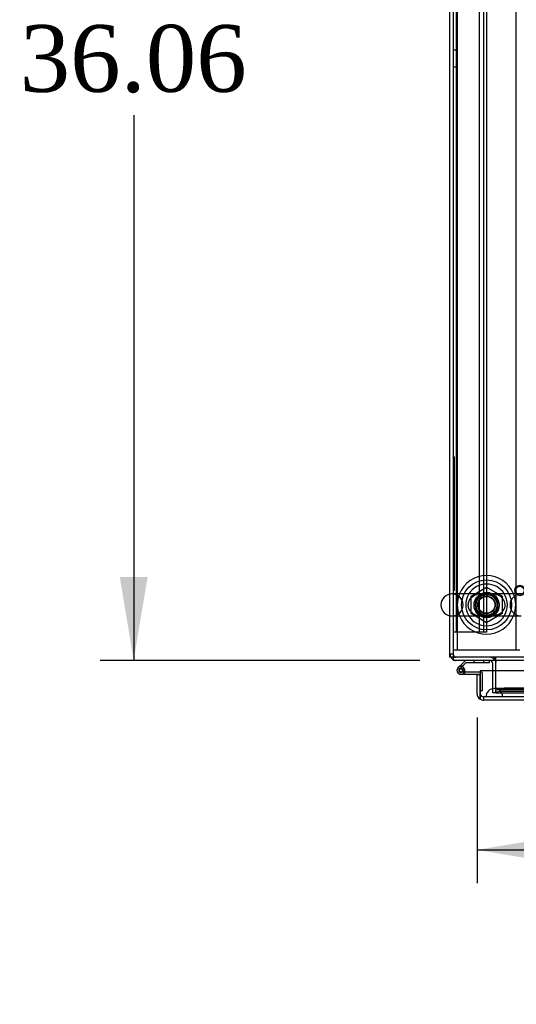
# Model space of a CAD drawing. Header units: inches. Extents: x 1 to 359, y -2 to 239.
# Tile 32 of 65: x 91 to 106, y 173 to 202. Entities that reach past the tile are written whole.
import ezdxf
from ezdxf.enums import TextEntityAlignment as Align
from ezdxf.lldxf.tags import DXFTag

# ---------------------------------------------------------------- set-up
doc = ezdxf.new("R2010")
doc.units = ezdxf.units.IN
doc.header["$MEASUREMENT"] = 0
for name, color, linetype in [('COM53964-5', 7, 'Continuous'), ('COM54746-60', 7, 'Continuous'), ('COM56676-2', 7, 'Continuous'), ('COM70220', 7, 'Continuous'), ('COM71195-7', 7, 'Continuous'), ('COM71298-9', 7, 'Continuous'), ('COM71299-9', 7, 'Continuous'), ('COM71300-10', 7, 'Continuous'), ('Default', 7, 'Continuous'), ('NTS18024', 7, 'Continuous'), ('QLB20185', 7, 'Continuous'), ('SCS86414', 7, 'Continuous'), ('STD26258', 7, 'Continuous'), ('WAF25377', 7, 'Continuous'), ('WAM254785', 7, 'Continuous')]:
    doc.layers.add(name, color=color, linetype=linetype)
doc.styles.add('SEACAD_Times_New_Roman', font='times.ttf')
tags = doc.linetypes.add('HIDDEN2', pattern=[0.1875, 0.125, -0.0625]).pattern_tags.tags
tags[6:7] = [DXFTag(74, 4), DXFTag(75, 0), DXFTag(340, '0'), DXFTag(46, 0.0), DXFTag(50, 0.0), DXFTag(44, 0.0), DXFTag(45, 0.0)]
tags[4:5] = [DXFTag(74, 4), DXFTag(75, 0), DXFTag(340, '0'), DXFTag(46, 0.0), DXFTag(50, 0.0), DXFTag(44, 0.0), DXFTag(45, 0.0)]
doc.dimstyles.new('HAMMOND_(STH_-_540x360)', dxfattribs={"dimtxt": 2, "dimasz": 2.5, "dimexe": 1, "dimexo": 1, "dimgap": 0.5, "dimtad": 0, "dimtih": 1, "dimtoh": 1, "dimzin": 0, "dimdsep": 46, "dimtxsty": 'SEACAD_Times_New_Roman', "dimblk1": '_SE_FILLED', "dimblk2": '_SE_FILLED', "dimsah": 1, "dimcen": 1, "dimadec": 0, "dimazin": 0, "dimtfac": 0.8, "dimtofl": 0, "dimtmove": 0, "dimatfit": 3, "dimfxl": 1, "dimtolj": 1, "dimtzin": 0, "dimarcsym": 0})

# ---------------------------------------------------------------- blocks, each defined once
blk = doc.blocks.new('SE3')
at = {"layer": 'COM53964-5', "color": 7, "linetype": 'HIDDEN2'}
for p, q in [((104.478, 218.498), (104.478, 184.123)), ((105.162, 218.498), (105.162, 184.123)), ((105.288, 218.498), (105.288, 184.123)), ((105.383, 218.498), (105.383, 184.123)), ((104.478, 201.561), (104.383, 201.561)), ((104.383, 201.061), (104.478, 201.061)), ((104.521, 184.123), (104.383, 184.123)), ((105.245, 184.123), (104.521, 184.123)), ((105.383, 184.123), (105.245, 184.123))]:
    blk.add_line(p, q, dxfattribs=at)
at = {"layer": 'COM54746-60', "color": 7, "linetype": 'Continuous'}
for p, q in [((104.748, 183.28), (104.581, 183.113)), ((104.664, 183.108), (104.774, 183.218)), ((104.774, 183.218), (105.467, 183.218)), ((105.467, 183.218), (105.467, 183.28)), ((104.581, 183.113), (104.537, 183.069)), ((104.553, 182.995), (104.553, 182.97)), ((104.628, 183.045), (104.603, 183.045)), ((104.603, 182.92), (104.628, 182.92)), ((104.615, 182.865), (105.195, 182.865)), ((104.65, 183.094), (104.664, 183.108)), ((105.196, 182.927), (104.654, 182.927)), ((104.678, 182.97), (104.678, 182.995)), ((104.678, 182.977), (104.732, 182.972)), ((105.195, 182.865), (105.195, 182.863)), ((105.195, 182.378), (105.196, 182.378))]:
    blk.add_line(p, q, dxfattribs=at)
at = {"layer": 'COM54746-60', "color": 7, "linetype": 'HIDDEN2'}
for p, q in [((105.002, 183.28), (105.002, 183.218)), ((105.306, 183.218), (105.306, 183.28)), ((104.579, 183.024), (104.65, 183.094)), ((104.654, 182.927), (104.615, 182.927)), ((104.732, 182.982), (104.67, 182.982)), ((104.67, 182.977), (104.678, 182.977)), ((105.232, 182.927), (105.196, 182.927)), ((105.257, 182.378), (105.257, 182.902)), ((105.196, 182.378), (105.257, 182.378))]:
    blk.add_line(p, q, dxfattribs=at)
blk.add_circle((104.615, 182.982), 0.05, dxfattribs=at)
at = {"layer": 'COM54746-60', "color": 7, "linetype": 'Continuous'}
for centre, radius, start, end in [((104.615, 182.982), 0.117, 354.7841, 270), ((104.603, 182.995), 0.05, 90, 180), ((104.603, 182.97), 0.05, 180, 270), ((104.615, 182.982), 0.135, 68.9858, 104.9706), ((104.628, 182.995), 0.05, 0, 90), ((104.628, 182.97), 0.05, 270, 0), ((104.615, 182.982), 0.117, 331.9602, 354.7841)]:
    blk.add_arc(centre, radius, start, end, dxfattribs=at)
at = {"layer": 'COM54746-60', "color": 7, "linetype": 'HIDDEN2'}
for centre, radius, start, end in [((104.615, 182.982), 0.055, 354.7841, 270), ((104.615, 182.982), 0.055, 270, 354.7841), ((104.615, 182.982), 0.117, 270, 331.9602), ((104.615, 182.982), 0.135, 299.9264, 335.9579), ((105.232, 182.902), 0.025, 0, 90)]:
    blk.add_arc(centre, radius, start, end, dxfattribs=at)
at = {"layer": 'COM56676-2', "color": 7, "linetype": 'HIDDEN2'}
for p, q in [((104.508, 219.09), (104.508, 183.59)), ((106.258, 219.09), (106.258, 183.59)), ((104.568, 183.59), (104.383, 183.59)), ((106.198, 183.59), (104.568, 183.59)), ((106.383, 183.59), (106.198, 183.59))]:
    blk.add_line(p, q, dxfattribs=at)
blk.add_circle((105.383, 184.934), 0.375, dxfattribs=at)
at = {"layer": 'COM70220', "color": 7, "linetype": 'HIDDEN2'}
for p, q in [((105.866, 182.438), (105.616, 182.438)), ((132.334, 182.438), (105.866, 182.438)), ((105.616, 182.192), (105.367, 182.19)), ((105.367, 182.19), (105.367, 182.189)), ((105.866, 182.19), (105.367, 182.19)), ((105.866, 182.189), (105.367, 182.189)), ((105.865, 182.19), (105.616, 182.192)), ((105.866, 182.192), (105.616, 182.192)), ((105.865, 182.189), (105.865, 182.19)), ((132.334, 182.192), (105.866, 182.192)), ((132.334, 182.19), (105.866, 182.19)), ((132.334, 182.189), (105.866, 182.189))]:
    blk.add_line(p, q, dxfattribs=at)
blk.add_arc((105.616, 182.188), 0.25, 0, 180, dxfattribs=at)
at = {"layer": 'COM71195-7', "color": 7, "linetype": 'Continuous'}
for p, q in [((105.1, 182.863), (105.195, 182.863)), ((105.1, 182.283), (105.1, 182.863)), ((105.195, 182.283), (105.195, 182.863)), ((105.196, 182.968), (105.196, 182.283)), ((133.005, 182.968), (105.196, 182.968)), ((105.195, 182.119), (105.195, 182.283)), ((105.196, 182.283), (105.196, 182.119)), ((132.91, 182.093), (105.29, 182.093))]:
    blk.add_line(p, q, dxfattribs=at)
at = {"layer": 'COM71195-7', "color": 7, "linetype": 'HIDDEN2'}
for p, q in [((132.91, 182.188), (105.29, 182.188)), ((105.29, 182.188), (105.29, 182.093))]:
    blk.add_line(p, q, dxfattribs=at)
at = {"layer": 'COM71195-7', "color": 7, "linetype": 'Continuous'}
for start, end in [(180, 240), (240, 270)]:
    blk.add_arc((105.29, 182.283), 0.19, start, end, dxfattribs=at)
at = {"layer": 'COM71195-7', "color": 7, "linetype": 'HIDDEN2'}
blk.add_arc((105.29, 182.283), 0.095, 180, 270, dxfattribs=at)
blk.add_ellipse((105.29, 182.283), major_axis=(0, 0.095), ratio=0.999171, start_param=1.570796, end_param=3.141593, dxfattribs=at)
at = {"layer": 'COM71195-7', "color": 7, "linetype": 'Continuous'}
blk.add_ellipse((105.29, 182.283), major_axis=(0, 0.19), ratio=0.999171, start_param=2.617994, end_param=3.141593, dxfattribs=at)
at = {"layer": 'COM71298-9', "color": 7, "linetype": 'Continuous'}
for p, q in [((104.383, 217.415), (104.383, 185.276)), ((104.383, 184.613), (104.383, 183.423)), ((104.383, 183.423), (104.383, 183.28)), ((164.253, 183.28), (104.383, 183.28)), ((105.663, 183.28), (105.663, 183.232)), ((105.663, 182.968), (105.663, 183.232))]:
    blk.add_line(p, q, dxfattribs=at)
at = {"layer": 'COM71298-9', "color": 7, "linetype": 'HIDDEN2'}
for p, q in [((104.383, 185.276), (104.383, 184.613)), ((164.253, 183.375), (104.383, 183.375)), ((105.633, 183.28), (105.633, 183.375)), ((105.663, 183.28), (105.663, 183.375)), ((105.663, 182.454), (105.663, 182.968)), ((105.663, 182.454), (105.663, 182.407)), ((105.663, 182.311), (105.663, 182.407)), ((105.664, 182.313), (105.663, 182.311)), ((105.663, 182.311), (105.663, 182.311)), ((105.663, 182.311), (132.701, 182.311)), ((105.664, 182.407), (105.664, 182.407)), ((105.664, 182.406), (132.701, 182.406)), ((132.451, 182.447), (105.913, 182.447)), ((132.451, 182.354), (105.913, 182.354))]:
    blk.add_line(p, q, dxfattribs=at)
blk.add_circle((105.383, 184.944), 0.375, dxfattribs=at)
for centre in [(105.913, 182.404), (105.913, 182.31)]:
    blk.add_ellipse(centre, major_axis=(-0.25, 0), ratio=0.173648, start_param=4.712389, end_param=6.21308, dxfattribs=at)
at = {"layer": 'COM71299-9', "color": 7, "linetype": 'HIDDEN2'}
blk.add_line((105.663, 182.313), (131.818, 182.313), dxfattribs=at)
at = {"layer": 'COM71300-10', "color": 7, "linetype": 'Continuous'}
for p, q in [((104.288, 185.27), (104.288, 217.42)), ((104.288, 183.375), (104.288, 184.618)), ((104.383, 183.375), (104.288, 183.375)), ((105.568, 182.968), (105.568, 183.185))]:
    blk.add_line(p, q, dxfattribs=at)
at = {"layer": 'COM71300-10', "color": 7, "linetype": 'HIDDEN2'}
for p, q in [((104.288, 184.618), (104.288, 185.27)), ((104.383, 183.47), (104.288, 183.47)), ((105.568, 182.313), (105.568, 182.968)), ((105.663, 182.313), (105.568, 182.313))]:
    blk.add_line(p, q, dxfattribs=at)
for centre, radius, start, end in [((104.478, 183.47), 0.19, 180, 210), ((104.478, 183.47), 0.095, 180, 270), ((104.478, 183.47), 0.19, 240, 270), ((105.473, 183.185), 0.19, 30, 90)]:
    blk.add_arc(centre, radius, start, end, dxfattribs=at)
at = {"layer": 'COM71300-10', "color": 7, "linetype": 'Continuous'}
for centre, radius, start, end in [((104.478, 183.47), 0.19, 210, 240), ((105.473, 183.185), 0.095, 0, 90), ((105.473, 183.185), 0.19, 0, 30)]:
    blk.add_arc(centre, radius, start, end, dxfattribs=at)
at = {"layer": 'NTS18024', "color": 7, "linetype": 'HIDDEN2'}
for p, q in [((104.918, 185.207), (105.383, 185.479)), ((104.918, 184.681), (104.918, 185.207)), ((105.383, 185.479), (105.848, 185.207)), ((105.848, 185.207), (105.848, 184.681)), ((105.379, 184.407), (104.918, 184.681)), ((105.848, 184.681), (105.379, 184.407))]:
    blk.add_line(p, q, dxfattribs=at)
for radius in [0.312, 0.263]:
    blk.add_circle((105.383, 184.944), radius, dxfattribs=at)
at = {"layer": 'QLB20185', "color": 7, "linetype": 'HIDDEN2'}
for p, q in [((104.413, 189.375), (104.383, 189.375)), ((104.413, 189.375), (104.413, 189)), ((104.413, 189), (104.413, 185.75)), ((104.43, 188.192), (104.412, 188.192)), ((104.43, 188.177), (104.412, 188.177)), ((104.43, 188.177), (104.412, 188.177)), ((104.428, 188.175), (104.413, 188.175)), ((104.428, 188.173), (104.413, 188.173)), ((104.428, 188.162), (104.413, 188.162)), ((104.428, 188.167), (104.428, 188.175)), ((104.428, 188.065), (104.428, 188.167)), ((104.412, 188.047), (104.43, 188.047)), ((104.43, 187.973), (104.412, 187.973)), ((104.43, 187.97), (104.412, 187.97)), ((104.412, 187.858), (104.43, 187.858)), ((104.412, 187.854), (104.43, 187.854)), ((104.412, 187.843), (104.43, 187.843)), ((104.412, 187.84), (104.43, 187.84)), ((104.428, 188.105), (104.413, 188.105)), ((104.428, 188.08), (104.413, 188.08)), ((104.428, 188.08), (104.413, 188.08)), ((104.428, 188.079), (104.413, 188.079)), ((104.428, 188.067), (104.413, 188.067)), ((104.428, 188.065), (104.413, 188.065)), ((104.428, 188.061), (104.413, 188.061)), ((104.428, 188.054), (104.413, 188.054)), ((104.428, 187.959), (104.413, 187.959)), ((104.428, 187.955), (104.413, 187.955)), ((104.428, 187.941), (104.413, 187.941)), ((104.428, 187.872), (104.413, 187.872)), ((104.428, 187.853), (104.413, 187.853)), ((104.428, 188.047), (104.428, 188.061)), ((104.43, 187.759), (104.412, 187.759)), ((104.412, 187.625), (104.43, 187.625)), ((104.412, 187.625), (104.43, 187.625)), ((104.428, 187.757), (104.413, 187.757)), ((104.428, 187.7), (104.413, 187.7)), ((104.428, 187.685), (104.413, 187.685)), ((104.428, 187.633), (104.413, 187.633)), ((104.428, 187.627), (104.413, 187.627)), ((104.428, 187.627), (104.413, 187.627)), ((104.428, 187.627), (104.413, 187.627)), ((104.428, 187.546), (104.413, 187.546)), ((104.428, 187.75), (104.428, 187.757)), ((104.428, 187.7), (104.428, 187.75)), ((104.428, 187.633), (104.428, 187.7)), ((104.428, 187.634), (104.428, 187.635)), ((104.428, 187.627), (104.428, 187.633)), ((104.428, 187.542), (104.428, 187.546)), ((104.43, 187.329), (104.412, 187.329)), ((104.43, 187.314), (104.412, 187.314)), ((104.428, 187.542), (104.413, 187.542)), ((104.428, 187.533), (104.413, 187.533)), ((104.428, 187.531), (104.413, 187.531)), ((104.428, 187.525), (104.413, 187.525)), ((104.428, 187.523), (104.413, 187.523)), ((104.428, 187.522), (104.413, 187.522)), ((104.428, 187.517), (104.413, 187.517)), ((104.428, 187.512), (104.413, 187.512)), ((104.428, 187.503), (104.413, 187.503)), ((104.428, 187.501), (104.413, 187.501)), ((104.428, 187.432), (104.413, 187.432)), ((104.428, 187.426), (104.413, 187.426)), ((104.428, 187.424), (104.413, 187.424)), ((104.428, 187.415), (104.413, 187.415)), ((104.428, 187.411), (104.413, 187.411)), ((104.428, 187.329), (104.413, 187.329)), ((104.428, 187.325), (104.413, 187.325)), ((104.428, 187.314), (104.413, 187.314)), ((104.428, 187.309), (104.413, 187.309)), ((104.428, 187.299), (104.413, 187.299)), ((104.428, 187.533), (104.428, 187.542)), ((104.428, 187.522), (104.428, 187.533)), ((104.428, 187.503), (104.428, 187.522)), ((104.428, 187.411), (104.428, 187.434)), ((104.428, 187.246), (104.428, 187.274)), ((104.412, 187.194), (104.43, 187.194)), ((104.43, 187.137), (104.412, 187.137)), ((104.43, 187.123), (104.412, 187.123)), ((104.43, 187.122), (104.412, 187.122)), ((104.43, 187.107), (104.412, 187.107)), ((104.412, 186.959), (104.43, 186.959)), ((104.428, 187.229), (104.413, 187.229)), ((104.428, 187.228), (104.413, 187.228)), ((104.428, 187.209), (104.413, 187.209)), ((104.428, 187.206), (104.413, 187.206)), ((104.428, 187.187), (104.413, 187.187)), ((104.428, 187.13), (104.413, 187.13)), ((104.428, 187.127), (104.413, 187.127)), ((104.428, 187.105), (104.413, 187.105)), ((104.428, 187.101), (104.413, 187.101)), ((104.428, 187.093), (104.413, 187.093)), ((104.428, 187.085), (104.413, 187.085)), ((104.428, 187.003), (104.413, 187.003)), ((104.428, 186.988), (104.413, 186.988)), ((104.428, 186.961), (104.413, 186.961)), ((104.428, 187.06), (104.428, 187.105)), ((104.428, 186.969), (104.428, 187.06)), ((104.428, 186.961), (104.428, 186.969)), ((104.43, 186.856), (104.412, 186.856)), ((104.412, 186.752), (104.43, 186.752)), ((104.43, 186.712), (104.412, 186.712)), ((104.43, 186.712), (104.412, 186.712)), ((104.428, 186.923), (104.413, 186.923)), ((104.428, 186.908), (104.413, 186.908)), ((104.428, 186.854), (104.413, 186.854)), ((104.428, 186.811), (104.413, 186.811)), ((104.428, 186.797), (104.413, 186.797)), ((104.428, 186.754), (104.413, 186.754)), ((104.428, 186.71), (104.413, 186.71)), ((104.428, 186.697), (104.413, 186.697)), ((104.428, 186.685), (104.413, 186.685)), ((104.428, 186.908), (104.428, 186.923)), ((104.428, 186.859), (104.428, 186.908)), ((104.428, 186.846), (104.428, 186.854)), ((104.428, 186.762), (104.428, 186.846)), ((104.428, 186.754), (104.428, 186.762)), ((104.412, 186.568), (104.43, 186.568)), ((104.412, 186.549), (104.43, 186.549)), ((104.412, 186.534), (104.43, 186.534)), ((104.428, 186.561), (104.413, 186.561)), ((104.413, 185.75), (104.413, 185.375)), ((104.413, 185.375), (104.383, 185.375))]:
    blk.add_line(p, q, dxfattribs=at)
at = {"layer": 'SCS86414', "color": 7, "linetype": 'Continuous'}
for p, q in [((106.419, 185.276), (104.348, 185.276)), ((104.348, 184.613), (106.419, 184.613))]:
    blk.add_line(p, q, dxfattribs=at)
at = {"layer": 'SCS86414', "color": 7, "linetype": 'HIDDEN2'}
blk.add_line((104.948, 184.717), (104.938, 184.727), dxfattribs=at)
for radius in [0.312, 0.252]:
    blk.add_circle((105.383, 184.944), radius, dxfattribs=at)
at = {"layer": 'SCS86414', "color": 7, "linetype": 'Continuous'}
for centre, radius, start, end in [((105.383, 184.944), 0.625, 32.0055, 147.9945), ((104.348, 184.944), 0.331, 90, 270), ((105.383, 184.944), 0.625, 212.0055, 327.9945)]:
    blk.add_arc(centre, radius, start, end, dxfattribs=at)
at = {"layer": 'SCS86414', "color": 7, "linetype": 'HIDDEN2'}
for centre, radius, start, end in [((104.348, 184.944), 0.331, 270, 90), ((105.383, 184.944), 0.625, 147.9945, 212.0055), ((105.383, 184.944), 0.625, 0, 32.0055), ((106.419, 184.944), 0.331, 90, 270), ((105.383, 184.944), 0.625, 327.9945, 0)]:
    blk.add_arc(centre, radius, start, end, dxfattribs=at)
for points, knots in [([(104.936, 184.715), (104.966, 184.689), (105, 184.669), (105.089, 184.632), (105.147, 184.621), (105.236, 184.614), (105.266, 184.613), (105.328, 184.613), (105.36, 184.613), (105.456, 184.613), (105.519, 184.612), (105.636, 184.623), (105.693, 184.636), (105.8, 184.686), (105.849, 184.723), (105.922, 184.824), (105.943, 184.888), (105.939, 185.018), (105.914, 185.08), (105.836, 185.177), (105.785, 185.211), (105.677, 185.257), (105.62, 185.268), (105.501, 185.277), (105.438, 185.275), (105.341, 185.275), (105.309, 185.276), (105.247, 185.275), (105.217, 185.274), (105.128, 185.265), (105.072, 185.252), (104.965, 185.201), (104.916, 185.164), (104.844, 185.063), (104.823, 184.998), (104.828, 184.869), (104.854, 184.807), (104.893, 184.759)], [0.021148, 0.021148, 0.021148, 0.021148, 0.0625, 0.0625, 0.125, 0.125, 0.15625, 0.15625, 0.1875, 0.1875, 0.25, 0.25, 0.3125, 0.3125, 0.375, 0.375, 0.4375, 0.4375, 0.5, 0.5, 0.5625, 0.5625, 0.625, 0.625, 0.6875, 0.6875, 0.71875, 0.71875, 0.75, 0.75, 0.8125, 0.8125, 0.875, 0.875, 0.9375, 0.9375, 1, 1, 1, 1]), ([(104.866, 184.813), (104.85, 184.848), (104.839, 184.886), (104.833, 184.992), (104.851, 185.057), (104.919, 185.163), (104.966, 185.203), (105.043, 185.244), (105.07, 185.255), (105.126, 185.27), (105.154, 185.276), (105.186, 185.279), (105.189, 185.279), (105.193, 185.28)], [0.0243541, 0.0243541, 0.0243541, 0.0243541, 0.0625, 0.0625, 0.125, 0.125, 0.1875, 0.1875, 0.21875, 0.21875, 0.25, 0.25, 0.2538552, 0.2538552, 0.2538552, 0.2538552]), ([(105.791, 184.684), (105.778, 184.675), (105.764, 184.666), (105.701, 184.632), (105.648, 184.618), (105.593, 184.611)], [0.67053544, 0.67053544, 0.67053544, 0.67053544, 0.6875, 0.6875, 0.74722968, 0.74722968, 0.74722968, 0.74722968])]:
    blk.add_open_spline(points, degree=3, knots=knots, dxfattribs=at)
for points in [[(105.578, 185.279), (105.613, 185.276), (105.647, 185.269), (105.68, 185.259)], [(104.958, 184.697), (104.948, 184.706), (104.937, 184.715), (104.927, 184.725)]]:
    blk.add_open_spline(points, degree=3, dxfattribs=at)
at = {"layer": 'SCS86414', "color": 7, "linetype": 'Continuous'}
blk.add_open_spline([(105.193, 184.609), (105.182, 184.61), (105.171, 184.611), (105.161, 184.613)], degree=3, dxfattribs=at)
at = {"layer": 'STD26258', "color": 7, "linetype": 'HIDDEN2'}
for radius in [0.156, 0.125]:
    blk.add_circle((106.383, 185.375), radius, dxfattribs=at)
at = {"layer": 'WAF25377', "color": 7, "linetype": 'Continuous'}
for start, end in [(22.2452, 157.7548), (202.2452, 337.7548)]:
    blk.add_arc((105.383, 184.944), 0.875, start, end, dxfattribs=at)
at = {"layer": 'WAF25377', "color": 7, "linetype": 'HIDDEN2'}
for radius, start, end in [(0.875, 157.7548, 202.2452), (0.34, 92.9521, 0), (0.34, 0, 90), (0.875, 0, 22.2452), (0.875, 337.7548, 0)]:
    blk.add_arc((105.383, 184.944), radius, start, end, dxfattribs=at)
at = {"layer": 'WAM254785', "color": 7, "linetype": 'HIDDEN2'}
for radius in [0.75, 0.312]:
    blk.add_circle((105.383, 184.944), radius, dxfattribs=at)
blk = doc.blocks.new('DMBLK93')
at = {"layer": 'Default', "linetype": 'Continuous', "transparency": 16777216}
for points in [[(94.402, 216.84), (95.235, 216.84), (94.818, 219.34)], [(94.402, 185.78), (94.818, 183.28), (95.235, 185.78)]]:
    blk.add_hatch(color=7, dxfattribs=at).paths.add_polyline_path(points)
at = {"layer": 'Default', "color": 7, "linetype": 'Continuous', "transparency": 16777216}
for p, q in [((103.478, 219.34), (93.818, 219.34)), ((94.818, 219.34), (94.818, 203.01)), ((94.818, 199.61), (94.818, 183.28)), ((103.383, 183.28), (93.818, 183.28))]:
    blk.add_line(p, q, dxfattribs=at)
at = {"layer": 'Default', "color": 7, "linetype": 'Continuous', "transparency": 16777216, "style": 'SEACAD_Times_New_Roman'}
blk.add_text('36.06', height=2, dxfattribs=at).set_placement((91.406, 202.31), align=Align.TOP_LEFT)
blk = doc.blocks.new('_SE_FILLED')
at = {"color": 0}
blk.add_line((0, 0), (-1, 0), dxfattribs=at)
blk.add_solid([(0, 0), (-1, -0.1665), (-1, 0.1665), (0, 0)], dxfattribs=at)
blk = doc.blocks.new('DMBLK98')
at = {"layer": 'Default', "linetype": 'Continuous', "transparency": 16777216}
for points in [[(107.6, 177.19), (107.6, 178.023), (105.1, 177.606)], [(130.6, 177.19), (133.1, 177.606), (130.6, 178.023)]]:
    blk.add_hatch(color=7, dxfattribs=at).paths.add_polyline_path(points)
at = {"layer": 'Default', "color": 7, "linetype": 'Continuous', "transparency": 16777216}
for p, q in [((105.1, 181.573), (105.1, 176.606)), ((133.1, 181.626), (133.1, 176.606)), ((105.1, 177.606), (114.988, 177.606)), ((123.213, 177.606), (133.1, 177.606))]:
    blk.add_line(p, q, dxfattribs=at)
at = {"layer": 'Default', "color": 7, "linetype": 'Continuous', "transparency": 16777216, "style": 'SEACAD_Times_New_Roman'}
for s, p in [('28.00', (115.688, 178.606)), ('DOO', (115.901, 175.606))]:
    blk.add_text(s, height=2, dxfattribs=at).set_placement(p, align=Align.TOP_LEFT)

msp = doc.modelspace()

# ---------------------------------------------------------------- block references
at = {"layer": 'Default'}
msp.add_blockref('SE3', (0, 0), dxfattribs=at)

# ---------------------------------------------------------------- dimensions: what is measured, and where the dimension line sits
at = {"layer": 'Default', "color": 7, "linetype": 'Continuous'}
for base, p1, p2, angle, text, picture, middle in [((94.818, 219.34), (104.478, 219.34), (104.383, 183.28), 269.8491, '\\A1;<>', 'DMBLK93', (94.818, 201.31)), ((105.1, 177.606), (105.1, 182.573), (133.1, 182.626), 0.1074, '\\A1;<>\\PDOO', 'DMBLK98', (119.1, 177.606))]:
    dim = msp.add_linear_dim(base=base, p1=p1, p2=p2, angle=angle, text=text, dimstyle='HAMMOND_(STH_-_540x360)', dxfattribs=at)
    dim.commit()
    dim.dimension.update_dxf_attribs({"geometry": picture, "text_midpoint": middle, "dimtype": 161})

doc.saveas('drawing.dxf')
